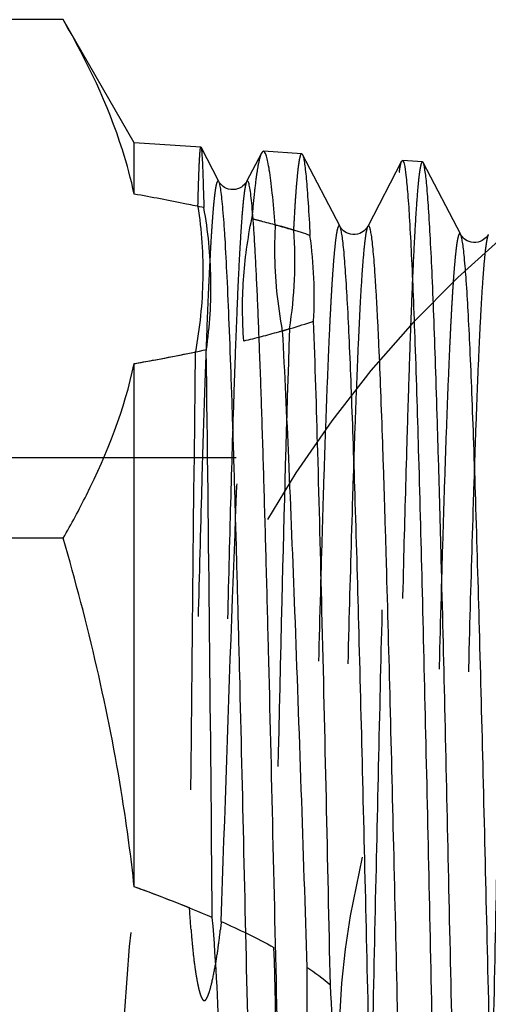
# Model space of a CAD drawing. Header units: millimetres. Extents: x 435 to 565, y 480 to 520.
# Tile 8 of 11: x 526 to 533, y 501 to 515. Entities that reach past the tile are written whole.
import ezdxf

# ---------------------------------------------------------------- set-up
doc = ezdxf.new("R2010")
doc.units = ezdxf.units.MM
doc.header["$LTSCALE"] = 65.185185
doc.linetypes.add('HIDDEN', pattern=[0.2, 0.1, -0.1])
doc.layers.add('KONST.EL_MIT_GEO', color=7, linetype='CONTINUOUS')
doc.layers.add('KURVEN', color=7, linetype='CONTINUOUS')

msp = doc.modelspace()

# ---------------------------------------------------------------- linework, layer by layer
at = {"layer": 'KONST.EL_MIT_GEO', "color": 7, "linetype": 'Continuous'}
for p, q in [((526.873, 515.433), (519.137, 515.433)), ((527.93, 513.601), (526.873, 515.433)), ((528.922, 513.535), (527.93, 513.601)), ((527.93, 512.836), (527.93, 513.601)), ((528.922, 513.535), (528.924, 513.533)), ((529.19, 513.022), (528.924, 513.533)), ((529.824, 513.447), (529.603, 513.024)), ((530.424, 513.436), (529.852, 513.474)), ((530.993, 512.354), (530.435, 513.424)), ((531.91, 513.325), (531.405, 512.354)), ((532.22, 513.316), (531.922, 513.336)), ((532.789, 512.235), (532.231, 513.305)), ((527.93, 502.524), (527.93, 510.313)), ((526.873, 507.716), (519.137, 507.716))]:
    msp.add_line(p, q, dxfattribs=at)
at = {"layer": 'KONST.EL_MIT_GEO', "color": 8, "linetype": 'HIDDEN'}
msp.add_line((542.484, 508.91), (515.73, 508.91), dxfattribs=at)
at = {"layer": 'KONST.EL_MIT_GEO', "color": 7, "linetype": 'Continuous'}
for points in [[(529.603, 513.024), (529.599, 513.017), (529.594, 513.009), (529.587, 512.999), (529.577, 512.987), (529.564, 512.973), (529.547, 512.958), (529.525, 512.942), (529.498, 512.926), (529.468, 512.914), (529.436, 512.906), (529.402, 512.903), (529.368, 512.904), (529.335, 512.911), (529.303, 512.922), (529.275, 512.936), (529.252, 512.952), (529.233, 512.967), (529.219, 512.982), (529.208, 512.995), (529.2, 513.006), (529.194, 513.015), (529.19, 513.022)], [(531.405, 512.354), (531.403, 512.352), (531.399, 512.344), (531.392, 512.334), (531.384, 512.323), (531.373, 512.31), (531.358, 512.296), (531.338, 512.28), (531.315, 512.265), (531.286, 512.251), (531.253, 512.24), (531.219, 512.235), (531.184, 512.234), (531.149, 512.239), (531.118, 512.249), (531.089, 512.261), (531.064, 512.276), (531.044, 512.292), (531.028, 512.306), (531.017, 512.319), (531.008, 512.33), (531.001, 512.34), (530.996, 512.348), (530.993, 512.354)], [(533.2, 512.235), (533.198, 512.231), (533.194, 512.224), (533.187, 512.214), (533.178, 512.202), (533.167, 512.189), (533.151, 512.175), (533.131, 512.159), (533.107, 512.144), (533.079, 512.131), (533.047, 512.121), (533.013, 512.115), (532.979, 512.115), (532.946, 512.12), (532.914, 512.129), (532.885, 512.142), (532.862, 512.156), (532.842, 512.171), (532.826, 512.185), (532.814, 512.198), (532.805, 512.209), (532.798, 512.219), (532.793, 512.227), (532.789, 512.233), (532.789, 512.235)]]:
    msp.add_lwpolyline(points, dxfattribs=at)
at = {"layer": 'KONST.EL_MIT_GEO', "color": 8, "linetype": 'HIDDEN'}
for centre, radius, start, end in [((523.808, 511.84), 6.513, 351.0784, 4.0429), ((522.071, 543.309), 33.513, 280.0684, 281.6522), ((2374.225, 487.029), 1845.535, 179.271723, 179.528699), ((521.027, 483.163), 20.555, 67.9205, 70.3758), ((502.179, 500.177), 26.651, 3.6849, 4.3751), ((556.546, 498.984), 27.487, 173.6817, 173.9308), ((504.067, 500.532), 25.965, 355.1562, 2.4057)]:
    msp.add_arc(centre, radius, start, end, dxfattribs=at)
at = {"layer": 'KONST.EL_MIT_GEO', "color": 7, "linetype": 'Continuous'}
for centre, radius, start, end in [((524.113, 511.308), 6.497, 356.8078, 8.0757), ((-1335.149, 486.779), 1864.303, 0.469864, 0.729688), ((503.323, 499.778), 25.87, 355.9436, 5.0773), ((556.374, 500.878), 25.877, 179.0121, 184.7521), ((505.095, 499.469), 25.804, 358.9024, 3.5429)]:
    msp.add_arc(centre, radius, start, end, dxfattribs=at)
for points, knots in [([(527.93, 512.836), (527.882, 513.058), (527.638, 513.964), (527.228, 514.818), (526.873, 515.433)], [0, 0, 0, 0, 0.242092, 1, 1, 1, 1]), ([(528.924, 513.533), (528.928, 513.526), (528.93, 513.502), (528.936, 513.453), (528.94, 513.378), (528.946, 513.279), (528.951, 513.153), (528.958, 512.936), (528.963, 512.761), (528.966, 512.635)], [0, 0, 0, 0, 0.026222, 0.080791, 0.163841, 0.275267, 0.414876, 0.582421, 1, 1, 1, 1]), ([(529.852, 513.474), (529.85, 513.474), (529.836, 513.471), (529.829, 513.457), (529.824, 513.447)], [0, 0, 0, 0, 0.180166, 1, 1, 1, 1]), ([(530.03, 512.38), (530.017, 512.537), (529.997, 512.758), (529.965, 513.029), (529.943, 513.184), (529.923, 513.304), (529.9, 513.393), (529.883, 513.446), (529.862, 513.473), (529.852, 513.474)], [0, 0, 0, 0, 0.424488, 0.593351, 0.732796, 0.842619, 0.922839, 0.974085, 1, 1, 1, 1]), ([(530.424, 513.436), (530.425, 513.435), (530.43, 513.434), (530.433, 513.428), (530.435, 513.424)], [0, 0, 0, 0, 0.1803, 1, 1, 1, 1]), ([(530.435, 513.424), (530.442, 513.411), (530.452, 513.372), (530.465, 513.298), (530.478, 513.193), (530.492, 513.057), (530.505, 512.891), (530.525, 512.609), (530.538, 512.382), (530.546, 512.221)], [0, 0, 0, 0, 0.036794, 0.098781, 0.186262, 0.299182, 0.437334, 0.60044, 1, 1, 1, 1]), ([(531.91, 513.325), (531.911, 513.326), (531.914, 513.331), (531.919, 513.336), (531.922, 513.336)], [0, 0, 0, 0, 0.349486, 1, 1, 1, 1]), ([(531.922, 513.336), (531.928, 513.336), (531.939, 513.315), (531.944, 513.299), (531.947, 513.286)], [0, 0, 0, 0, 0.312879, 1, 1, 1, 1]), ([(531.947, 513.286), (531.96, 513.232), (531.979, 513.082), (532.005, 512.8), (532.03, 512.406), (532.057, 511.902), (532.083, 511.292), (532.121, 510.287), (532.166, 508.814), (532.218, 506.828), (532.271, 504.6), (532.324, 502.211), (532.377, 499.745), (532.43, 497.288), (532.483, 494.928), (532.528, 493.06), (532.564, 491.676), (532.591, 490.743), (532.618, 489.893), (532.644, 489.132), (532.671, 488.468), (532.697, 487.907), (532.724, 487.454), (532.747, 487.145), (532.766, 486.955), (532.779, 486.855), (532.792, 486.785), (532.802, 486.748), (532.808, 486.735)], [0, 0, 0, 0, 0.006346, 0.017017, 0.03194, 0.050988, 0.073999, 0.10077, 0.164622, 0.2403, 0.325136, 0.416139, 0.510093, 0.603677, 0.693581, 0.776622, 0.814637, 0.849857, 0.881971, 0.910692, 0.935767, 0.956972, 0.974121, 0.987066, 0.991927, 0.995702, 0.998388, 1, 1, 1, 1]), ([(532.231, 513.305), (532.23, 513.307), (532.228, 513.311), (532.223, 513.316), (532.22, 513.316)], [0, 0, 0, 0, 0.342264, 1, 1, 1, 1]), ([(533.093, 486.79), (533.079, 486.843), (533.061, 486.991), (533.035, 487.27), (533.009, 487.663), (532.983, 488.165), (532.956, 488.773), (532.918, 489.778), (532.873, 491.25), (532.82, 493.236), (532.768, 495.464), (532.715, 497.852), (532.662, 500.318), (532.609, 502.773), (532.556, 505.131), (532.511, 506.996), (532.474, 508.377), (532.447, 509.308), (532.421, 510.157), (532.394, 510.915), (532.368, 511.577), (532.341, 512.137), (532.315, 512.589), (532.292, 512.897), (532.273, 513.086), (532.26, 513.185), (532.247, 513.255), (532.238, 513.292), (532.231, 513.305)], [0, 0, 0, 0, 0.006236, 0.016824, 0.031688, 0.050702, 0.073701, 0.100479, 0.164393, 0.240175, 0.325133, 0.416253, 0.510302, 0.603948, 0.693873, 0.776895, 0.814889, 0.850082, 0.882163, 0.910849, 0.935887, 0.957057, 0.974175, 0.987093, 0.991944, 0.995711, 0.998391, 1, 1, 1, 1]), ([(529.691, 497.494), (529.67, 498.418), (529.627, 500.268), (529.565, 502.998), (529.513, 505.214), (529.47, 506.889), (529.439, 508.034), (529.408, 509.086), (529.377, 510.032), (529.346, 510.861), (529.316, 511.563), (529.289, 512.066), (529.268, 512.399), (529.252, 512.595), (529.237, 512.755), (529.223, 512.878), (529.208, 512.963), (529.197, 513.009), (529.189, 513.024)], [0, 0, 0, 0, 0.17845, 0.357103, 0.527156, 0.606352, 0.680376, 0.748352, 0.809481, 0.863054, 0.90846, 0.94519, 0.960172, 0.972844, 0.983175, 0.991144, 0.996744, 1, 1, 1, 1]), ([(530.129, 497.494), (530.106, 498.464), (530.062, 500.403), (529.997, 503.256), (529.942, 505.561), (529.897, 507.288), (529.864, 508.455), (529.832, 509.513), (529.804, 510.321), (529.781, 510.903), (529.765, 511.287), (529.749, 511.636), (529.733, 511.947), (529.717, 512.221), (529.701, 512.455), (529.685, 512.649), (529.669, 512.803), (529.656, 512.907), (529.644, 512.968), (529.636, 513), (529.628, 513.02), (529.621, 513.035), (529.608, 513.035), (529.605, 513.027), (529.603, 513.024)], [0, 0, 0, 0, 0.18686, 0.373464, 0.549711, 0.630981, 0.706234, 0.774492, 0.834878, 0.861876, 0.886627, 0.909056, 0.929094, 0.946679, 0.961761, 0.974297, 0.984254, 0.991613, 0.994317, 0.996376, 0.997804, 0.998649, 0.999165, 1, 1, 1, 1]), ([(528.966, 512.635), (528.88, 512.653), (528.536, 512.725), (528.19, 512.79), (527.93, 512.836)], [0, 0, 0, 0, 0.248438, 1, 1, 1, 1]), ([(529.004, 510.522), (529.054, 510.871), (529.101, 511.58), (529.029, 512.287), (528.966, 512.635)], [0, 0, 0, 0, 0.499457, 1, 1, 1, 1]), ([(530.03, 512.38), (530.022, 512.248), (530.008, 511.719), (530.061, 511.189), (530.134, 510.798)], [0, 0, 0, 0, 0.249457, 1, 1, 1, 1]), ([(530.546, 512.221), (530.504, 512.236), (530.333, 512.292), (530.161, 512.344), (530.03, 512.38)], [0, 0, 0, 0, 0.246003, 1, 1, 1, 1]), ([(531.891, 487.705), (531.889, 487.702), (531.886, 487.696), (531.876, 487.692), (531.867, 487.7), (531.857, 487.721), (531.845, 487.768), (531.832, 487.845), (531.819, 487.952), (531.805, 488.087), (531.791, 488.252), (531.777, 488.445), (531.763, 488.665), (531.749, 488.914), (531.735, 489.189), (531.716, 489.607), (531.692, 490.191), (531.664, 490.962), (531.636, 491.821), (531.598, 493.116), (531.551, 494.884), (531.496, 497.137), (531.441, 499.501), (531.386, 501.884), (531.331, 504.196), (531.276, 506.348), (531.229, 508.003), (531.19, 509.185), (531.162, 509.945), (531.135, 510.61), (531.107, 511.173), (531.08, 511.629), (531.056, 511.94), (531.036, 512.131), (531.023, 512.232), (531.009, 512.303), (530.999, 512.341), (530.993, 512.354)], [0, 0, 0, 0, 0.000487, 0.000787, 0.001139, 0.001722, 0.003724, 0.006895, 0.011242, 0.016763, 0.023446, 0.031277, 0.040237, 0.050306, 0.06146, 0.073672, 0.101151, 0.132476, 0.167348, 0.205429, 0.289721, 0.382108, 0.479038, 0.576785, 0.671595, 0.759832, 0.838114, 0.872568, 0.903447, 0.930456, 0.953338, 0.971877, 0.985899, 0.991177, 0.995285, 0.998221, 1, 1, 1, 1]), ([(532.302, 487.705), (532.296, 487.719), (532.285, 487.757), (532.272, 487.828), (532.259, 487.929), (532.238, 488.122), (532.214, 488.434), (532.187, 488.892), (532.16, 489.457), (532.132, 490.124), (532.104, 490.886), (532.065, 492.071), (532.018, 493.73), (531.963, 495.885), (531.908, 498.199), (531.853, 500.583), (531.798, 502.946), (531.743, 505.196), (531.696, 506.961), (531.658, 508.253), (531.63, 509.109), (531.602, 509.877), (531.579, 510.46), (531.559, 510.877), (531.545, 511.151), (531.531, 511.398), (531.517, 511.618), (531.504, 511.81), (531.49, 511.974), (531.476, 512.109), (531.463, 512.215), (531.449, 512.292), (531.438, 512.338), (531.427, 512.36), (531.419, 512.368), (531.409, 512.364), (531.406, 512.358), (531.405, 512.354)], [0, 0, 0, 0, 0.001787, 0.004736, 0.008863, 0.014164, 0.028245, 0.046857, 0.069824, 0.096926, 0.127902, 0.162453, 0.240918, 0.329299, 0.424197, 0.521962, 0.618839, 0.71111, 0.795237, 0.833224, 0.867998, 0.899228, 0.926614, 0.938782, 0.949895, 0.959926, 0.968852, 0.976651, 0.983307, 0.988805, 0.993134, 0.996292, 0.998286, 0.998867, 0.999218, 0.999516, 1, 1, 1, 1]), ([(533.687, 487.825), (533.685, 487.821), (533.682, 487.815), (533.672, 487.811), (533.663, 487.819), (533.653, 487.84), (533.641, 487.886), (533.628, 487.962), (533.615, 488.068), (533.601, 488.202), (533.587, 488.364), (533.573, 488.555), (533.559, 488.774), (533.545, 489.019), (533.531, 489.291), (533.512, 489.705), (533.488, 490.284), (533.46, 491.047), (533.432, 491.897), (533.394, 493.179), (533.347, 494.929), (533.292, 497.16), (533.237, 499.501), (533.182, 501.862), (533.127, 504.151), (533.072, 506.283), (533.025, 507.922), (532.986, 509.093), (532.958, 509.846), (532.931, 510.505), (532.903, 511.063), (532.876, 511.515), (532.852, 511.823), (532.832, 512.013), (532.819, 512.113), (532.805, 512.184), (532.795, 512.222), (532.789, 512.235)], [0, 0, 0, 0, 0.000492, 0.000796, 0.001148, 0.001728, 0.003724, 0.006887, 0.011226, 0.016739, 0.023414, 0.031236, 0.040188, 0.050249, 0.061395, 0.073599, 0.101061, 0.132372, 0.167229, 0.205297, 0.289566, 0.381936, 0.478855, 0.576599, 0.671413, 0.759663, 0.837965, 0.872432, 0.903326, 0.930351, 0.953251, 0.971809, 0.985853, 0.991142, 0.995261, 0.998209, 1, 1, 1, 1]), ([(530.134, 510.798), (530.174, 510.81), (530.33, 510.856), (530.485, 510.906), (530.6, 510.947)], [0, 0, 0, 0, 0.253678, 1, 1, 1, 1]), ([(530.85, 501.063), (530.81, 502.918), (530.753, 505.563), (530.668, 508.858), (530.624, 510.298), (530.6, 510.947)], [0, 0, 0, 0, 0.562819, 0.803004, 1, 1, 1, 1]), ([(530.134, 510.798), (530.168, 510.167), (530.233, 508.776), (530.358, 505.618), (530.442, 503.091), (530.501, 501.324)], [0, 0, 0, 0, 0.200095, 0.440574, 1, 1, 1, 1]), ([(527.93, 510.313), (528.02, 510.329), (528.379, 510.394), (528.737, 510.465), (529.004, 510.522)], [0, 0, 0, 0, 0.25149, 1, 1, 1, 1]), ([(526.873, 507.716), (526.994, 507.926), (527.44, 508.749), (527.785, 509.634), (527.93, 510.313)], [0, 0, 0, 0, 0.259029, 1, 1, 1, 1]), ([(527.93, 502.524), (527.883, 502.963), (527.648, 504.716), (527.24, 506.443), (526.873, 507.716)], [0, 0, 0, 0, 0.250102, 1, 1, 1, 1])]:
    msp.add_open_spline(points, degree=3, knots=knots, dxfattribs=at)
at = {"layer": 'KONST.EL_MIT_GEO', "color": 8, "linetype": 'HIDDEN'}
for points, knots in [([(528.878, 512.654), (528.88, 512.722), (528.883, 512.85), (528.889, 513.029), (528.894, 513.18), (528.899, 513.305), (528.905, 513.402), (528.909, 513.465), (528.913, 513.502), (528.916, 513.52), (528.918, 513.529), (528.921, 513.535), (528.922, 513.535)], [0, 0, 0, 0, 0.232167, 0.434365, 0.606117, 0.747094, 0.857027, 0.935715, 0.963315, 0.9831, 0.995148, 1, 1, 1, 1]), ([(529.824, 513.447), (529.816, 513.433), (529.803, 513.395), (529.776, 513.291), (529.746, 513.105), (529.712, 512.817), (529.691, 512.596), (529.68, 512.472)], [0, 0, 0, 0, 0.049444, 0.120233, 0.327084, 0.620837, 1, 1, 1, 1]), ([(530.305, 512.3), (530.31, 512.388), (530.319, 512.552), (530.333, 512.783), (530.348, 512.978), (530.363, 513.139), (530.376, 513.263), (530.392, 513.356), (530.402, 513.404), (530.416, 513.436), (530.424, 513.436)], [0, 0, 0, 0, 0.230479, 0.431525, 0.602554, 0.743159, 0.85303, 0.931994, 0.98024, 1, 1, 1, 1]), ([(532.22, 513.316), (532.214, 513.317), (532.203, 513.299), (532.195, 513.268), (532.182, 513.211), (532.172, 513.135), (532.16, 513.037), (532.144, 512.862), (532.124, 512.591), (532.101, 512.203), (532.078, 511.734), (532.055, 511.187), (532.032, 510.565), (532.009, 509.873), (531.977, 508.824), (531.937, 507.375), (531.892, 505.498), (531.846, 503.475), (531.8, 501.36), (531.754, 499.208), (531.708, 497.077), (531.649, 494.437), (531.579, 491.585), (531.513, 489.425), (531.474, 488.497)], [0, 0, 0, 0, 0.000627, 0.002016, 0.004263, 0.007382, 0.011374, 0.016236, 0.028538, 0.044215, 0.063164, 0.08526, 0.110358, 0.13829, 0.168872, 0.237155, 0.313395, 0.395573, 0.481509, 0.568928, 0.655517, 0.738985, 0.88788, 1, 1, 1, 1]), ([(531.476, 500.132), (531.494, 500.97), (531.529, 502.616), (531.583, 505.007), (531.628, 506.902), (531.665, 508.306), (531.692, 509.253), (531.719, 510.117), (531.746, 510.89), (531.772, 511.564), (531.799, 512.134), (531.825, 512.595), (531.848, 512.909), (531.868, 513.102), (531.881, 513.203), (531.894, 513.274), (531.904, 513.312), (531.91, 513.325)], [0, 0, 0, 0, 0.190583, 0.373927, 0.543458, 0.621116, 0.693091, 0.758734, 0.817454, 0.868726, 0.912087, 0.947151, 0.973609, 0.98354, 0.991246, 0.996724, 1, 1, 1, 1]), ([(532.82, 486.724), (532.827, 486.724), (532.84, 486.751), (532.85, 486.795), (532.864, 486.876), (532.877, 486.984), (532.891, 487.124), (532.904, 487.293), (532.918, 487.492), (532.937, 487.815), (532.961, 488.289), (532.988, 488.938), (533.015, 489.691), (533.043, 490.54), (533.07, 491.477), (533.098, 492.494), (533.125, 493.581), (533.162, 495.141), (533.208, 497.185), (533.263, 499.696), (533.317, 502.219), (533.371, 504.657), (533.418, 506.596), (533.455, 508.036), (533.483, 509.01), (533.51, 509.899), (533.538, 510.694), (533.565, 511.39), (533.592, 511.978), (533.616, 512.398), (533.636, 512.677), (533.649, 512.842), (533.663, 512.976), (533.676, 513.08), (533.689, 513.153), (533.699, 513.192), (533.706, 513.205)], [0, 0, 0, 0, 0.000809, 0.002669, 0.005664, 0.009803, 0.015081, 0.021489, 0.029013, 0.037638, 0.058107, 0.082707, 0.111212, 0.143356, 0.17884, 0.217334, 0.258477, 0.301887, 0.393864, 0.489832, 0.586206, 0.679383, 0.765878, 0.805594, 0.842451, 0.876104, 0.906235, 0.932564, 0.954842, 0.972863, 0.980223, 0.98646, 0.991562, 0.995518, 0.998326, 1, 1, 1, 1]), ([(534.015, 513.197), (534.009, 513.197), (533.995, 513.171), (533.986, 513.129), (533.971, 513.049), (533.958, 512.943), (533.945, 512.804), (533.931, 512.636), (533.917, 512.438), (533.898, 512.116), (533.874, 511.643), (533.847, 510.995), (533.82, 510.242), (533.792, 509.393), (533.765, 508.456), (533.737, 507.439), (533.71, 506.352), (533.672, 504.793), (533.626, 502.749), (533.572, 500.238), (533.517, 497.718), (533.463, 495.282), (533.417, 493.347), (533.379, 491.909), (533.351, 490.938), (533.324, 490.051), (533.297, 489.257), (533.269, 488.564), (533.242, 487.978), (533.219, 487.559), (533.199, 487.281), (533.186, 487.117), (533.172, 486.983), (533.159, 486.879), (533.146, 486.807), (533.136, 486.768), (533.129, 486.755)], [0, 0, 0, 0, 0.000762, 0.002568, 0.005513, 0.009608, 0.014849, 0.021228, 0.028729, 0.037337, 0.057789, 0.082395, 0.110923, 0.143106, 0.178642, 0.217195, 0.258404, 0.301881, 0.393987, 0.490061, 0.586503, 0.679705, 0.766181, 0.805873, 0.8427, 0.876316, 0.906408, 0.932696, 0.954936, 0.972921, 0.980266, 0.98649, 0.99158, 0.995528, 0.99833, 1, 1, 1, 1]), ([(529.189, 513.024), (529.188, 513.027), (529.185, 513.032), (529.176, 513.036), (529.168, 513.029), (529.158, 513.009), (529.147, 512.966), (529.135, 512.895), (529.122, 512.797), (529.109, 512.671), (529.097, 512.519), (529.084, 512.341), (529.071, 512.137), (529.058, 511.907), (529.045, 511.652), (529.027, 511.264), (529.005, 510.721), (528.979, 510.004), (528.954, 509.203), (528.918, 507.988), (528.875, 506.315), (528.825, 504.162), (528.792, 502.663), (528.776, 501.89)], [0, 0, 0, 0, 0.001009, 0.00163, 0.00235, 0.003539, 0.007624, 0.014096, 0.022976, 0.034254, 0.04791, 0.063916, 0.082239, 0.102839, 0.125671, 0.150687, 0.207051, 0.27145, 0.343341, 0.422122, 0.597694, 0.792416, 1, 1, 1, 1]), ([(529.603, 513.024), (529.597, 513.012), (529.588, 512.98), (529.576, 512.92), (529.564, 512.835), (529.546, 512.674), (529.525, 512.414), (529.501, 512.033), (529.477, 511.563), (529.453, 511.006), (529.429, 510.367), (529.395, 509.366), (529.354, 507.951), (529.307, 506.086), (529.26, 504.039), (529.229, 502.62), (529.213, 501.89)], [0, 0, 0, 0, 0.003414, 0.008945, 0.016622, 0.026442, 0.052449, 0.086781, 0.129176, 0.179311, 0.236804, 0.301222, 0.448864, 0.617885, 0.80337, 1, 1, 1, 1]), ([(528.878, 512.654), (528.932, 512.296), (528.981, 511.569), (528.905, 510.844), (528.84, 510.487)], [0, 0, 0, 0, 0.499444, 1, 1, 1, 1]), ([(529.561, 510.648), (529.538, 510.951), (529.534, 511.564), (529.619, 512.172), (529.68, 512.472)], [0, 0, 0, 0, 0.498278, 1, 1, 1, 1]), ([(529.68, 512.472), (529.733, 512.458), (529.943, 512.405), (530.151, 512.347), (530.305, 512.3)], [0, 0, 0, 0, 0.253036, 1, 1, 1, 1]), ([(530.993, 512.354), (530.991, 512.358), (530.988, 512.364), (530.978, 512.368), (530.97, 512.36), (530.959, 512.338), (530.947, 512.291), (530.934, 512.214), (530.921, 512.106), (530.907, 511.97), (530.893, 511.804), (530.879, 511.611), (530.865, 511.389), (530.851, 511.139), (530.837, 510.863), (530.818, 510.442), (530.794, 509.855), (530.766, 509.08), (530.738, 508.217), (530.7, 506.916), (530.653, 505.139), (530.598, 502.875), (530.543, 500.499), (530.488, 498.104), (530.433, 495.781), (530.378, 493.619), (530.331, 491.957), (530.292, 490.769), (530.264, 490.005), (530.237, 489.338), (530.209, 488.772), (530.182, 488.314), (530.158, 488.002), (530.138, 487.81), (530.125, 487.709), (530.111, 487.637), (530.101, 487.599), (530.095, 487.586)], [0, 0, 0, 0, 0.000484, 0.000782, 0.001134, 0.001719, 0.003726, 0.006901, 0.011253, 0.016778, 0.023466, 0.031302, 0.040267, 0.050341, 0.061499, 0.073716, 0.101203, 0.132537, 0.167416, 0.205503, 0.289806, 0.382201, 0.479135, 0.576882, 0.671688, 0.759917, 0.838188, 0.872635, 0.903506, 0.930507, 0.95338, 0.971909, 0.985921, 0.991194, 0.995296, 0.998227, 1, 1, 1, 1]), ([(531.405, 512.354), (531.398, 512.341), (531.388, 512.303), (531.374, 512.231), (531.361, 512.13), (531.34, 511.936), (531.316, 511.623), (531.289, 511.163), (531.262, 510.596), (531.234, 509.926), (531.206, 509.16), (531.167, 507.969), (531.12, 506.303), (531.065, 504.138), (531.01, 501.813), (530.955, 499.417), (530.9, 497.043), (530.845, 494.782), (530.798, 493.008), (530.76, 491.71), (530.732, 490.849), (530.705, 490.077), (530.681, 489.491), (530.661, 489.072), (530.647, 488.797), (530.633, 488.548), (530.62, 488.327), (530.606, 488.134), (530.592, 487.969), (530.578, 487.833), (530.565, 487.726), (530.552, 487.649), (530.54, 487.602), (530.53, 487.581), (530.521, 487.573), (530.511, 487.577), (530.509, 487.583), (530.507, 487.586)], [0, 0, 0, 0, 0.001781, 0.004725, 0.008846, 0.014141, 0.028212, 0.046814, 0.069771, 0.096864, 0.127831, 0.162375, 0.240827, 0.329199, 0.424092, 0.521856, 0.618737, 0.711016, 0.795155, 0.833149, 0.867932, 0.89917, 0.926566, 0.938739, 0.949857, 0.959893, 0.968824, 0.976629, 0.98329, 0.988793, 0.993127, 0.99629, 0.998289, 0.998872, 0.999223, 0.999519, 1, 1, 1, 1]), ([(532.789, 512.235), (532.787, 512.238), (532.784, 512.244), (532.774, 512.249), (532.765, 512.241), (532.755, 512.219), (532.743, 512.173), (532.73, 512.097), (532.717, 511.99), (532.703, 511.856), (532.689, 511.692), (532.675, 511.5), (532.661, 511.281), (532.647, 511.034), (532.633, 510.76), (532.614, 510.344), (532.59, 509.763), (532.562, 508.996), (532.534, 508.141), (532.496, 506.853), (532.449, 505.094), (532.394, 502.852), (532.339, 500.5), (532.284, 498.127), (532.229, 495.826), (532.174, 493.685), (532.127, 492.038), (532.088, 490.861), (532.06, 490.104), (532.033, 489.443), (532.005, 488.882), (531.978, 488.428), (531.954, 488.119), (531.934, 487.928), (531.921, 487.827), (531.907, 487.756), (531.897, 487.718), (531.891, 487.706)], [0, 0, 0, 0, 0.00049, 0.000792, 0.001144, 0.001725, 0.003723, 0.006888, 0.011231, 0.016747, 0.023425, 0.03125, 0.040206, 0.05027, 0.061419, 0.073627, 0.101095, 0.132412, 0.167276, 0.205349, 0.289628, 0.382006, 0.478931, 0.576677, 0.671491, 0.759735, 0.83803, 0.872492, 0.903379, 0.930398, 0.95329, 0.971839, 0.985874, 0.991158, 0.995272, 0.998215, 1, 1, 1, 1]), ([(533.2, 512.235), (533.193, 512.222), (533.183, 512.184), (533.17, 512.112), (533.156, 512.011), (533.136, 511.82), (533.112, 511.509), (533.085, 511.053), (533.057, 510.491), (533.03, 509.827), (533.002, 509.068), (532.963, 507.888), (532.916, 506.237), (532.861, 504.092), (532.806, 501.789), (532.751, 499.416), (532.696, 497.065), (532.641, 494.826), (532.594, 493.07), (532.556, 491.785), (532.528, 490.933), (532.5, 490.168), (532.476, 489.589), (532.457, 489.174), (532.443, 488.902), (532.429, 488.656), (532.415, 488.437), (532.401, 488.246), (532.388, 488.083), (532.374, 487.949), (532.36, 487.843), (532.347, 487.767), (532.335, 487.721), (532.325, 487.7), (532.317, 487.692), (532.307, 487.696), (532.304, 487.702), (532.302, 487.705)], [0, 0, 0, 0, 0.001794, 0.00475, 0.008883, 0.014191, 0.028285, 0.046909, 0.069887, 0.097, 0.127986, 0.162546, 0.241025, 0.329417, 0.424319, 0.522085, 0.618956, 0.711217, 0.79533, 0.833308, 0.868073, 0.899292, 0.926667, 0.93883, 0.949937, 0.959963, 0.968883, 0.976676, 0.983326, 0.988818, 0.993142, 0.996294, 0.998283, 0.998862, 0.999212, 0.999512, 1, 1, 1, 1]), ([(530.242, 510.83), (530.187, 510.814), (529.961, 510.748), (529.733, 510.689), (529.561, 510.648)], [0, 0, 0, 0, 0.246682, 1, 1, 1, 1]), ([(530.242, 510.83), (530.194, 509.482), (530.114, 506.412), (530.046, 503.343), (530.009, 501.622)], [0, 0, 0, 0, 0.439485, 1, 1, 1, 1]), ([(529.226, 502.009), (529.279, 503.612), (529.376, 506.492), (529.493, 509.371), (529.561, 510.648)], [0, 0, 0, 0, 0.556452, 1, 1, 1, 1]), ([(528.776, 501.89), (528.782, 501.799), (528.797, 501.617), (528.823, 501.39), (528.85, 501.209), (528.87, 501.097), (528.889, 501.008), (528.904, 500.952), (528.917, 500.909), (528.928, 500.882), (528.938, 500.862), (528.947, 500.847), (528.958, 500.834), (528.983, 500.829), (529.004, 500.854), (529.024, 500.893), (529.052, 500.969), (529.093, 501.123), (529.138, 501.347), (529.181, 501.618), (529.203, 501.799), (529.213, 501.89)], [0, 0, 0, 0, 0.125065, 0.250128, 0.312662, 0.375193, 0.40646, 0.437724, 0.453357, 0.468987, 0.476803, 0.484618, 0.492416, 0.500084, 0.515429, 0.531049, 0.5623, 0.62482, 0.749872, 0.874935, 1, 1, 1, 1])]:
    msp.add_open_spline(points, degree=3, knots=knots, dxfattribs=at)
at = {"layer": 'KONST.EL_MIT_GEO', "color": 7, "linetype": 'Continuous'}
for points in [[(529.092, 502.068), (528.71, 502.234), (528.322, 502.383), (527.93, 502.524)], [(530.85, 501.063), (530.739, 501.157), (530.621, 501.243), (530.501, 501.324)]]:
    msp.add_open_spline(points, degree=3, dxfattribs=at)
at = {"layer": 'KONST.EL_MIT_GEO', "color": 8, "linetype": 'HIDDEN'}
msp.add_open_spline([(529.226, 502.009), (529.492, 501.89), (529.754, 501.763), (530.009, 501.622)], degree=3, dxfattribs=at)
at = {"layer": 'KURVEN', "color": 8, "linetype": 'HIDDEN'}
for radius, start, end in [(16, 126.6855, 235.3144), (12.8, 108.2355, 251.1744)]:
    msp.add_arc((543.77, 500), radius, start, end, dxfattribs=at)

doc.saveas('drawing.dxf')
